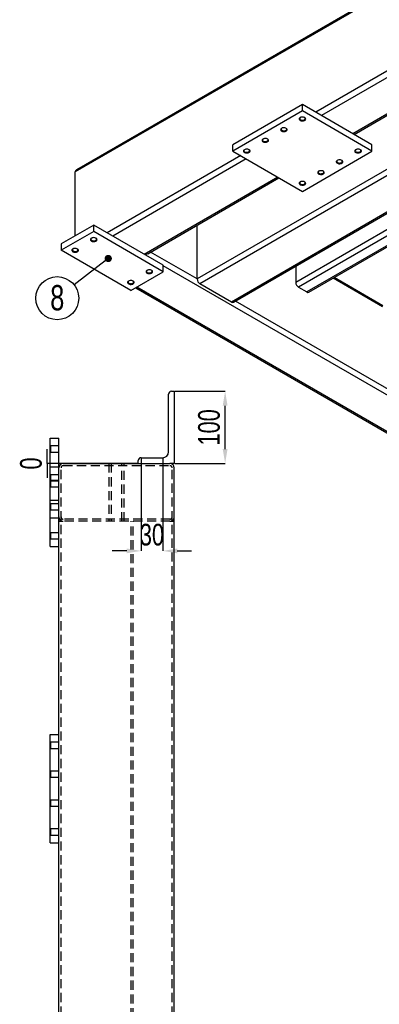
# Model space of a CAD drawing. Header units: millimetres. Extents: x 5 to 589, y 5 to 415.
# Tile 9 of 12: x 335 to 385, y 143 to 279. Entities that reach past the tile are written whole.
import ezdxf

# ---------------------------------------------------------------- set-up
doc = ezdxf.new("R2010")
doc.units = ezdxf.units.MM
doc.header["$PDSIZE"] = -1
doc.linetypes.add('HIDDEN', pattern=[1.905, 1.27, -0.635])
for name, color, linetype in [('COTES', 1, 'Continuous'), ('NOTES', 6, 'Continuous'), ('TRAIT-FINS', 9, 'Continuous'), ('TRAIT-TIRET', 2, 'HIDDEN')]:
    doc.layers.add(name, color=color, linetype=linetype)
doc.layers.add('TRAIT-FORT', color=4, linetype='Continuous', lineweight=25)
doc.styles.add('SLDTEXTSTYLE0', font='TXT', dxfattribs={"width": 0.75})
doc.dimstyles.new('SLDDIMSTYLE0', dxfattribs={"dimtxt": 3, "dimasz": 2, "dimexe": 0, "dimexo": 0.0625, "dimgap": 0.75, "dimtad": 1, "dimdec": 0, "dimlfac": 10, "dimrnd": 1e-09, "dimzin": 12, "dimdsep": 46, "dimtxsty": 'SLDTEXTSTYLE0', "dimsah": 1, "dimcen": 0.09, "dimadec": 0, "dimazin": 3, "dimtfac": 1, "dimtdec": 0, "dimtofl": 0, "dimtmove": 0, "dimatfit": 3, "dimfxl": 1, "dimfrac": 2, "dimtolj": 1, "dimtzin": 12, "dimarcsym": 0})
doc.dimstyles.new('SLDDIMSTYLE1', dxfattribs={"dimtxt": 0.18, "dimasz": 1, "dimexe": 0, "dimexo": 0.0625, "dimgap": 0, "dimtad": 0, "dimtih": 1, "dimtoh": 1, "dimdec": 0, "dimrnd": 1e-09, "dimzin": 0, "dimdsep": 46, "dimtxsty": 'Standard', "dimblk1": 'DOT', "dimblk2": 'DOT', "dimsah": 1, "dimcen": 0.09, "dimadec": 0, "dimazin": 0, "dimtfac": 1, "dimtdec": 0, "dimtofl": 0, "dimtmove": 0, "dimatfit": 3, "dimldrblk": 'DOT', "dimfxl": 1, "dimfrac": 2, "dimtolj": 1, "dimtzin": 0, "dimarcsym": 0})
doc.dimstyles.new('SLDDIMSTYLE8', dxfattribs={"dimtxt": 3, "dimasz": 2, "dimexe": 0, "dimexo": 0.0625, "dimgap": 0.75, "dimtad": 1, "dimdec": 0, "dimlfac": 10, "dimrnd": 1e-09, "dimdsep": 46, "dimtxsty": 'SLDTEXTSTYLE0', "dimblk1": 'NONE', "dimblk2": 'NONE', "dimsah": 1, "dimcen": 0.09, "dimadec": 0, "dimazin": 2, "dimtfac": 1, "dimtdec": 0, "dimtmove": 0, "dimatfit": 0, "dimldrblk": 'NONE', "dimfxl": 1, "dimfrac": 2, "dimtolj": 1, "dimtzin": 12, "dimarcsym": 0})

# ---------------------------------------------------------------- blocks, each defined once
blk = doc.blocks.new('SW_NOTE_22')
at = {"layer": 'NOTES', "color": 0}
blk.add_circle((-2.35, -1.83), 2.98, dxfattribs=at)
at = {"layer": 'NOTES', "color": 0, "insert": (-2.35, -0.01), "char_height": 3.5, "attachment_point": 2, "style": 'SLDTEXTSTYLE0'}
blk.add_mtext('8', dxfattribs=at)
blk = doc.blocks.new('_Dot')
at = {"color": 0, "linetype": 'ByBlock', "lineweight": -2}
blk.add_line((-0.5, 0), (-1, 0), dxfattribs=at)
at = {"color": 0, "linetype": 'ByBlock', "const_width": 0.5}
blk.add_lwpolyline([(-0.25, 0, 1), (0.25, 0, 1)], format="xyb", close=True, dxfattribs=at)
blk = doc.blocks.new('_D_75')
at = {"layer": 'COTES', "color": 0, "lineweight": -2, "transparency": 16777216}
for p, q in [((356.8, 227.43), (363.78, 227.43)), ((363.78, 219.43), (363.78, 225.43)), ((356.8, 217.43), (363.78, 217.43))]:
    blk.add_line(p, q, dxfattribs=at)
at = {"layer": 'COTES', "color": 0, "transparency": 16777216}
for points in [[(363.44, 225.43), (364.11, 225.43), (363.78, 227.43)], [(363.44, 219.43), (364.11, 219.43), (363.78, 217.43)]]:
    blk.add_solid(points, dxfattribs=at)
at = {"layer": 'Defpoints', "color": 0, "transparency": 16777216}
for p in [(356.73, 227.43), (363.78, 227.43), (356.73, 217.43)]:
    blk.add_point(p, dxfattribs=at)
at = {"layer": 'COTES', "color": 0, "transparency": 16777216, "insert": (360.03, 222.43), "char_height": 3, "attachment_point": 2, "rotation": 90, "style": 'SLDTEXTSTYLE0'}
blk.add_mtext('\\A1;100', dxfattribs=at)
blk = doc.blocks.new('_D_76')
at = {"layer": 'COTES', "color": 0, "lineweight": -2, "transparency": 16777216}
for p, q in [((352.13, 218.17), (352.13, 205.33)), ((355.13, 218.17), (355.13, 205.33)), ((350.13, 205.33), (348.13, 205.33)), ((357.13, 205.33), (359.13, 205.33))]:
    blk.add_line(p, q, dxfattribs=at)
at = {"layer": 'COTES', "color": 0, "transparency": 16777216}
for points in [[(350.13, 205.66), (350.13, 205), (352.13, 205.33)], [(357.13, 205.66), (357.13, 205), (355.13, 205.33)]]:
    blk.add_solid(points, dxfattribs=at)
at = {"layer": 'Defpoints', "color": 0, "transparency": 16777216}
for p in [(352.13, 218.23), (355.13, 218.23), (352.13, 205.33)]:
    blk.add_point(p, dxfattribs=at)
at = {"layer": 'COTES', "color": 0, "transparency": 16777216, "insert": (353.63, 209.08), "char_height": 3, "attachment_point": 2, "style": 'SLDTEXTSTYLE0'}
blk.add_mtext('\\A1;30', dxfattribs=at)
blk = doc.blocks.new('_D_77')
at = {"layer": 'COTES', "color": 0, "lineweight": -2, "transparency": 16777216}
for p, q in [((339.1, 217.43), (339.1, 219.43)), ((341.27, 217.43), (339.1, 217.43)), ((351.67, 217.43), (339.1, 217.43)), ((339.1, 217.43), (339.1, 215.43))]:
    blk.add_line(p, q, dxfattribs=at)
at = {"layer": 'Defpoints', "color": 0, "transparency": 16777216}
for p in [(339.1, 217.43), (341.33, 217.43), (351.73, 217.43)]:
    blk.add_point(p, dxfattribs=at)
at = {"layer": 'COTES', "color": 0, "transparency": 16777216, "insert": (335.35, 217.43), "char_height": 3, "attachment_point": 2, "rotation": 90, "style": 'SLDTEXTSTYLE0'}
blk.add_mtext('\\A1;0', dxfattribs=at)
blk = doc.blocks.new('_None')

msp = doc.modelspace()

# ---------------------------------------------------------------- linework, layer by layer
at = {"layer": 'TRAIT-FINS', "lineweight": 18}
for p, q in [((339.54, 215.13), (340.73, 215.13)), ((339.54, 215.13), (340.73, 215.13)), ((339.54, 214.13), (340.73, 214.13)), ((339.54, 214.13), (340.73, 214.13))]:
    msp.add_line(p, q, dxfattribs=at)
at = {"layer": 'TRAIT-FORT', "lineweight": 25}
for p, q in [((405.99, 294.14), (342.99, 257.78)), ((405.99, 294.33), (343.22, 258.09)), ((405.99, 283.16), (376.36, 266.05)), ((405.99, 282.27), (377.13, 265.6)), ((405.99, 277.22), (381.5, 263.08)), ((381.66, 262.99), (405.99, 277.03)), ((412.45, 273.3), (359.9, 242.97)), ((413, 272.73), (360.29, 242.3)), ((417.37, 270.21), (364.66, 239.78)), ((364.93, 239.75), (417.64, 270.18)), ((419.68, 269.13), (373.56, 242.5)), ((420.45, 268.69), (373.95, 241.84)), ((374.49, 267.13), (364.85, 261.56)), ((374.49, 266.23), (374.49, 267.13)), ((384.13, 261.56), (374.49, 267.13)), ((421.61, 268.02), (375.1, 241.17)), ((375.37, 241.14), (421.77, 267.92)), ((374.49, 266.23), (364.85, 260.67)), ((384.13, 260.67), (374.49, 266.23)), ((364.85, 260.67), (364.85, 261.56)), ((364.85, 260.67), (374.49, 255.1)), ((374.49, 255.1), (384.13, 260.67)), ((384.13, 260.67), (384.13, 261.56)), ((365.94, 260.04), (347.43, 249.35)), ((366.71, 259.59), (348.2, 248.9)), ((342.99, 248.94), (342.99, 257.78)), ((371.08, 257.07), (352.57, 246.38)), ((353.05, 246.47), (371.24, 256.98)), ((345.56, 250.43), (341.06, 247.83)), ((345.56, 249.54), (341.06, 246.94)), ((345.56, 249.54), (345.56, 250.43)), ((355.21, 244.86), (345.56, 250.43)), ((355.21, 243.97), (345.56, 249.54)), ((359.9, 242.97), (359.9, 250.43)), ((341.06, 247.83), (341.06, 246.94)), ((350.71, 241.37), (341.06, 246.94)), ((359.9, 242.97), (353.44, 246.7)), ((350.71, 241.37), (355.21, 243.97)), ((355.21, 243.97), (355.21, 244.86)), ((428.62, 202.41), (355.21, 244.79)), ((373.56, 244.73), (373.56, 242.5)), ((385.61, 239.11), (378.73, 243.08)), ((385.65, 239.27), (378.89, 243.17)), ((351.38, 241.76), (424.18, 199.74)), ((424.25, 199.88), (351.54, 241.85)), ((364.66, 239.78), (360.29, 242.3)), ((373.95, 241.84), (375.1, 241.17)), ((394.61, 222.93), (365.2, 239.91)), ((355.93, 219.03), (355.93, 227.03)), ((356.33, 227.43), (356.73, 227.43)), ((356.73, 227.43), (356.73, 217.43)), ((339.53, 216.93), (339.53, 220.93)), ((339.53, 220.93), (340.73, 220.93)), ((340.73, 216.93), (340.73, 220.93)), ((352.13, 218.23), (355.13, 218.23)), ((339.53, 209.93), (339.53, 216.93)), ((340.73, 216.93), (339.53, 216.93)), ((340.73, 209.93), (340.73, 216.93)), ((341.33, 217.43), (356.13, 217.43)), ((351.73, 217.43), (351.73, 217.83)), ((356.73, 217.43), (356.13, 217.43)), ((356.73, 120.03), (356.73, 216.83)), ((339.53, 209.93), (340.73, 209.93)), ((339.53, 205.93), (339.53, 209.93)), ((340.73, 179.93), (340.73, 209.93)), ((339.53, 205.93), (340.73, 205.93)), ((339.53, 164.93), (339.53, 179.93)), ((339.53, 179.93), (340.73, 179.93)), ((340.73, 164.93), (340.73, 179.93)), ((339.53, 164.93), (340.73, 164.93)), ((340.73, 120.03), (340.73, 164.93))]:
    msp.add_line(p, q, dxfattribs=at)
at = {"layer": 'TRAIT-FORT', "lineweight": 25, "flags": 128}
for points in [[(374.17, 265.31), (374.09, 265.25), (374.05, 265.18), (374.03, 265.11), (374.06, 265.04), (374.11, 264.98), (374.19, 264.92), (374.3, 264.88), (374.41, 264.86), (374.54, 264.86), (374.66, 264.88), (374.77, 264.91), (374.86, 264.96), (374.92, 265.02), (374.95, 265.09), (374.94, 265.17), (374.9, 265.23), (374.84, 265.29), (374.74, 265.34), (374.63, 265.37), (374.51, 265.38), (374.38, 265.38), (374.27, 265.35), (374.17, 265.31)], [(374.22, 265.34), (374.15, 265.28), (374.11, 265.22), (374.11, 265.15), (374.14, 265.09), (374.2, 265.03), (374.29, 264.99), (374.39, 264.96), (374.51, 264.96), (374.62, 264.97), (374.72, 265), (374.8, 265.05), (374.86, 265.11), (374.88, 265.17), (374.86, 265.24), (374.82, 265.3), (374.76, 265.34)], [(371.6, 263.82), (371.52, 263.77), (371.48, 263.7), (371.46, 263.63), (371.48, 263.56), (371.54, 263.49), (371.62, 263.44), (371.72, 263.4), (371.84, 263.38), (371.97, 263.37), (372.09, 263.39), (372.2, 263.43), (372.28, 263.48), (372.35, 263.54), (372.37, 263.61), (372.37, 263.68), (372.33, 263.75), (372.26, 263.81), (372.17, 263.86), (372.06, 263.89), (371.94, 263.9), (371.81, 263.89), (371.7, 263.87), (371.6, 263.82)], [(371.65, 263.85), (371.58, 263.8), (371.54, 263.74), (371.54, 263.67), (371.57, 263.61), (371.63, 263.55), (371.71, 263.51), (371.82, 263.48), (371.93, 263.47), (372.05, 263.48), (372.15, 263.51), (372.23, 263.56), (372.28, 263.62), (372.31, 263.69), (372.29, 263.75), (372.25, 263.81), (372.19, 263.85)], [(369.03, 262.34), (368.95, 262.28), (368.91, 262.21), (368.89, 262.14), (368.91, 262.07), (368.97, 262.01), (369.05, 261.95), (369.15, 261.91), (369.27, 261.89), (369.4, 261.89), (369.52, 261.91), (369.62, 261.94), (369.71, 261.99), (369.77, 262.06), (369.8, 262.13), (369.8, 262.2), (369.76, 262.27), (369.69, 262.33), (369.6, 262.37), (369.49, 262.4), (369.36, 262.42), (369.24, 262.41), (369.13, 262.38), (369.03, 262.34)], [(369.08, 262.37), (369.01, 262.31), (368.97, 262.25), (368.96, 262.19), (368.99, 262.12), (369.06, 262.06), (369.14, 262.02), (369.25, 261.99), (369.36, 261.99), (369.48, 262), (369.58, 262.03), (369.66, 262.08), (369.71, 262.14), (369.73, 262.2), (369.72, 262.27), (369.68, 262.33), (369.62, 262.37)], [(366.45, 260.85), (366.38, 260.8), (366.33, 260.73), (366.32, 260.66), (366.34, 260.59), (366.4, 260.52), (366.48, 260.47), (366.58, 260.43), (366.7, 260.41), (366.82, 260.41), (366.95, 260.42), (367.05, 260.46), (367.14, 260.51), (367.2, 260.57), (367.23, 260.64), (367.23, 260.71), (367.19, 260.78), (367.12, 260.84), (367.03, 260.89), (366.92, 260.92), (366.79, 260.93), (366.67, 260.92), (366.55, 260.9), (366.45, 260.85)], [(366.5, 260.88), (366.44, 260.83), (366.4, 260.77), (366.39, 260.7), (366.42, 260.64), (366.48, 260.58), (366.57, 260.54), (366.68, 260.51), (366.79, 260.5), (366.91, 260.52), (367.01, 260.55), (367.09, 260.59), (367.14, 260.65), (367.16, 260.72), (367.15, 260.78), (367.1, 260.84), (367.05, 260.88)], [(381.88, 260.85), (381.81, 260.8), (381.76, 260.73), (381.75, 260.66), (381.77, 260.59), (381.82, 260.52), (381.91, 260.47), (382.01, 260.43), (382.13, 260.41), (382.25, 260.41), (382.37, 260.42), (382.48, 260.46), (382.57, 260.51), (382.63, 260.57), (382.66, 260.64), (382.66, 260.71), (382.62, 260.78), (382.55, 260.84), (382.46, 260.89), (382.34, 260.92), (382.22, 260.93), (382.1, 260.92), (381.98, 260.9), (381.88, 260.85)], [(381.93, 260.88), (381.86, 260.83), (381.83, 260.77), (381.82, 260.7), (381.85, 260.64), (381.91, 260.58), (382, 260.54), (382.11, 260.51), (382.22, 260.5), (382.33, 260.52), (382.43, 260.55), (382.52, 260.59), (382.57, 260.65), (382.59, 260.72), (382.58, 260.78), (382.53, 260.84), (382.48, 260.88)], [(379.31, 259.37), (379.24, 259.31), (379.19, 259.25), (379.18, 259.17), (379.2, 259.1), (379.25, 259.04), (379.33, 258.99), (379.44, 258.95), (379.56, 258.92), (379.68, 258.92), (379.8, 258.94), (379.91, 258.97), (380, 259.02), (380.06, 259.09), (380.09, 259.16), (380.08, 259.23), (380.05, 259.3), (379.98, 259.36), (379.88, 259.4), (379.77, 259.44), (379.65, 259.45), (379.53, 259.44), (379.41, 259.41), (379.31, 259.37)], [(379.36, 259.4), (379.29, 259.35), (379.25, 259.28), (379.25, 259.22), (379.28, 259.15), (379.34, 259.1), (379.43, 259.05), (379.53, 259.03), (379.65, 259.02), (379.76, 259.03), (379.86, 259.06), (379.94, 259.11), (380, 259.17), (380.02, 259.23), (380.01, 259.3), (379.96, 259.36), (379.91, 259.4)], [(376.74, 257.89), (376.66, 257.83), (376.62, 257.76), (376.61, 257.69), (376.63, 257.62), (376.68, 257.55), (376.76, 257.5), (376.87, 257.46), (376.99, 257.44), (377.11, 257.44), (377.23, 257.45), (377.34, 257.49), (377.43, 257.54), (377.49, 257.6), (377.52, 257.67), (377.51, 257.74), (377.48, 257.81), (377.41, 257.87), (377.31, 257.92), (377.2, 257.95), (377.08, 257.96), (376.95, 257.96), (376.84, 257.93), (376.74, 257.89)], [(376.79, 257.91), (376.72, 257.86), (376.68, 257.8), (376.68, 257.73), (376.71, 257.67), (376.77, 257.61), (376.86, 257.57), (376.96, 257.54), (377.08, 257.53), (377.19, 257.55), (377.29, 257.58), (377.37, 257.62), (377.43, 257.68), (377.45, 257.75), (377.44, 257.81), (377.39, 257.88), (377.34, 257.91)], [(374.17, 256.4), (374.09, 256.34), (374.05, 256.28), (374.03, 256.21), (374.06, 256.14), (374.11, 256.07), (374.19, 256.02), (374.3, 255.98), (374.41, 255.96), (374.54, 255.95), (374.66, 255.97), (374.77, 256), (374.86, 256.06), (374.92, 256.12), (374.95, 256.19), (374.94, 256.26), (374.9, 256.33), (374.84, 256.39), (374.74, 256.44), (374.63, 256.47), (374.51, 256.48), (374.38, 256.47), (374.27, 256.44), (374.17, 256.4)], [(374.22, 256.43), (374.15, 256.38), (374.11, 256.31), (374.11, 256.25), (374.14, 256.18), (374.2, 256.13), (374.29, 256.08), (374.39, 256.06), (374.51, 256.05), (374.62, 256.06), (374.72, 256.09), (374.8, 256.14), (374.86, 256.2), (374.88, 256.26), (374.86, 256.33), (374.82, 256.39), (374.76, 256.43)], [(345.24, 248.61), (345.17, 248.55), (345.12, 248.48), (345.11, 248.41), (345.13, 248.34), (345.18, 248.28), (345.26, 248.22), (345.37, 248.18), (345.49, 248.16), (345.61, 248.16), (345.73, 248.18), (345.84, 248.21), (345.93, 248.26), (345.99, 248.33), (346.02, 248.4), (346.01, 248.47), (345.98, 248.54), (345.91, 248.6), (345.81, 248.64), (345.7, 248.67), (345.58, 248.69), (345.46, 248.68), (345.34, 248.65), (345.24, 248.61)], [(345.29, 248.64), (345.22, 248.58), (345.18, 248.52), (345.18, 248.45), (345.21, 248.39), (345.27, 248.33), (345.36, 248.29), (345.46, 248.26), (345.58, 248.26), (345.69, 248.27), (345.79, 248.3), (345.88, 248.35), (345.93, 248.41), (345.95, 248.47), (345.94, 248.54), (345.89, 248.6), (345.84, 248.64)], [(342.67, 247.12), (342.59, 247.07), (342.55, 247), (342.54, 246.93), (342.56, 246.86), (342.61, 246.79), (342.69, 246.74), (342.8, 246.7), (342.92, 246.68), (343.04, 246.68), (343.16, 246.69), (343.27, 246.73), (343.36, 246.78), (343.42, 246.84), (343.45, 246.91), (343.44, 246.98), (343.41, 247.05), (343.34, 247.11), (343.24, 247.16), (343.13, 247.19), (343.01, 247.2), (342.88, 247.19), (342.77, 247.17), (342.67, 247.12)], [(342.72, 247.15), (342.65, 247.1), (342.61, 247.04), (342.61, 246.97), (342.64, 246.91), (342.7, 246.85), (342.79, 246.81), (342.89, 246.78), (343.01, 246.77), (343.12, 246.78), (343.22, 246.82), (343.3, 246.86), (343.36, 246.92), (343.38, 246.99), (343.37, 247.05), (343.32, 247.11), (343.27, 247.15)], [(352.96, 244.16), (352.88, 244.1), (352.83, 244.03), (352.82, 243.96), (352.84, 243.89), (352.9, 243.82), (352.98, 243.77), (353.08, 243.73), (353.2, 243.71), (353.33, 243.71), (353.45, 243.72), (353.55, 243.76), (353.64, 243.81), (353.7, 243.87), (353.73, 243.94), (353.73, 244.01), (353.69, 244.08), (353.62, 244.14), (353.53, 244.19), (353.42, 244.22), (353.29, 244.23), (353.17, 244.23), (353.05, 244.2), (352.96, 244.16)], [(353.01, 244.18), (352.94, 244.13), (352.9, 244.07), (352.89, 244), (352.92, 243.94), (352.99, 243.88), (353.07, 243.84), (353.18, 243.81), (353.29, 243.8), (353.41, 243.82), (353.51, 243.85), (353.59, 243.89), (353.64, 243.95), (353.66, 244.02), (353.65, 244.08), (353.61, 244.15), (353.55, 244.18)], [(350.38, 242.67), (350.31, 242.61), (350.26, 242.55), (350.25, 242.48), (350.27, 242.4), (350.33, 242.34), (350.41, 242.29), (350.51, 242.25), (350.63, 242.22), (350.75, 242.22), (350.87, 242.24), (350.98, 242.27), (351.07, 242.33), (351.13, 242.39), (351.16, 242.46), (351.16, 242.53), (351.12, 242.6), (351.05, 242.66), (350.96, 242.71), (350.85, 242.74), (350.72, 242.75), (350.6, 242.74), (350.48, 242.71), (350.38, 242.67)], [(350.43, 242.7), (350.37, 242.65), (350.33, 242.58), (350.32, 242.52), (350.35, 242.45), (350.41, 242.4), (350.5, 242.35), (350.61, 242.33), (350.72, 242.32), (350.83, 242.33), (350.94, 242.36), (351.02, 242.41), (351.07, 242.47), (351.09, 242.53), (351.08, 242.6), (351.03, 242.66), (350.98, 242.7)]]:
    msp.add_lwpolyline(points, dxfattribs=at)
at = {"layer": 'TRAIT-FORT', "lineweight": 25}
for centre, radius, start, end in [((360.74, 243.01), 0.838, 182.6055, 237.3945), ((374.4, 242.54), 0.838, 182.6055, 237.3945), ((375.26, 241.39), 0.274, 234.3824, 294.3071), ((364.82, 240), 0.274, 234.3824, 294.3071), ((356.33, 227.03), 0.4, 90, 180), ((352.13, 217.83), 0.4, 90, 180), ((355.13, 219.03), 0.8, 270, 0), ((341.33, 216.83), 0.6, 90, 180), ((356.13, 216.83), 0.6, 0, 90)]:
    msp.add_arc(centre, radius, start, end, dxfattribs=at)
for centre, start_param, end_param in [((343.76, 257.78), 2.356113, 3.141593), ((352.51, 246.79), 4.867648, 5.497706)]:
    msp.add_ellipse(centre, major_axis=(0.771, 0), ratio=0.577382, start_param=start_param, end_param=end_param, dxfattribs=at)
at = {"layer": 'TRAIT-TIRET'}
for p, q in [((339.61, 219.86), (339.53, 219.93)), ((339.61, 219.43), (339.61, 219.86)), ((340.73, 219.86), (339.61, 219.86)), ((339.61, 219), (339.61, 219.43)), ((339.53, 218.93), (339.61, 219)), ((339.61, 219), (340.73, 219)), ((341.03, 120.03), (341.03, 216.83)), ((341.33, 217.13), (356.13, 217.13)), ((347.68, 217.43), (349.78, 217.43)), ((347.68, 217.43), (347.68, 209.43)), ((347.68, 217.43), (347.68, 217.13)), ((347.98, 217.43), (347.98, 209.43)), ((349.48, 209.43), (349.48, 217.43)), ((349.78, 209.43), (349.78, 217.43)), ((349.78, 217.13), (349.78, 217.43)), ((356.43, 120.03), (356.43, 216.83)), ((339.61, 215.86), (339.53, 215.93)), ((339.61, 215.43), (339.61, 215.86)), ((340.73, 215.86), (339.61, 215.86)), ((339.61, 215.01), (339.61, 215.43)), ((339.61, 215.05), (339.53, 215.13)), ((339.53, 214.93), (339.61, 215.01)), ((339.53, 214.13), (339.61, 214.2)), ((340.73, 215.05), (339.61, 215.05)), ((339.61, 214.63), (339.61, 215.01)), ((339.61, 215.01), (340.73, 215.01)), ((339.61, 214.2), (339.61, 214.63)), ((339.61, 214.2), (340.73, 214.2)), ((340.73, 212.33), (339.53, 212.33)), ((339.61, 211.86), (339.53, 211.93)), ((339.61, 211.43), (339.61, 211.86)), ((340.73, 211.86), (339.61, 211.86)), ((339.61, 211.01), (339.61, 211.43)), ((339.53, 210.93), (339.61, 211.01)), ((339.61, 211.01), (340.73, 211.01)), ((340.73, 209.43), (341.33, 209.43)), ((356.13, 209.73), (341.33, 209.73)), ((356.13, 209.43), (341.33, 209.43)), ((347.68, 209.73), (347.68, 209.43)), ((349.78, 209.43), (349.78, 209.73)), ((350.73, 127.43), (350.73, 209.43)), ((351.03, 127.43), (351.03, 209.43)), ((356.13, 209.43), (356.73, 209.43)), ((339.61, 207.85), (339.53, 207.93)), ((339.61, 207.43), (339.61, 207.85)), ((340.73, 207.85), (339.61, 207.85)), ((339.61, 207.01), (339.61, 207.43)), ((339.53, 206.93), (339.61, 207.01)), ((339.61, 207.01), (340.73, 207.01)), ((339.61, 178.85), (339.53, 178.93)), ((339.61, 178.43), (339.61, 178.85)), ((340.73, 178.85), (339.61, 178.85)), ((339.53, 177.93), (339.61, 178)), ((339.61, 178), (339.61, 178.43)), ((339.61, 178), (340.73, 178)), ((339.61, 174.85), (339.53, 174.93)), ((339.61, 174.43), (339.61, 174.85)), ((340.73, 174.85), (339.61, 174.85)), ((339.53, 173.93), (339.61, 174)), ((339.61, 174), (339.61, 174.43)), ((339.61, 174), (340.73, 174)), ((339.61, 170.85), (339.53, 170.93)), ((339.61, 170.43), (339.61, 170.85)), ((340.73, 170.85), (339.61, 170.85)), ((339.61, 170), (339.61, 170.43)), ((339.53, 169.93), (339.61, 170)), ((339.61, 170), (340.73, 170)), ((339.61, 166.85), (339.53, 166.93)), ((339.61, 166.43), (339.61, 166.85)), ((340.73, 166.85), (339.61, 166.85)), ((339.61, 166), (339.61, 166.43)), ((339.53, 165.93), (339.61, 166)), ((339.61, 166), (340.73, 166))]:
    msp.add_line(p, q, dxfattribs=at)
for centre, radius, start, end in [((341.33, 216.83), 0.3, 90, 180), ((356.13, 216.83), 0.3, 0, 90), ((341.33, 210.03), 0.6, 180, 270), ((341.33, 210.03), 0.3, 180, 270), ((356.13, 210.03), 0.6, 270, 0), ((356.13, 210.03), 0.3, 270, 0)]:
    msp.add_arc(centre, radius, start, end, dxfattribs=at)

# ---------------------------------------------------------------- block references
at = {"layer": 'NOTES'}
msp.add_blockref('SW_NOTE_22', (342.86, 242.14), dxfattribs=at)

# ---------------------------------------------------------------- dimensions: what is measured, and where the dimension line sits
at = {"layer": 'COTES'}
for base, p1, p2, dimstyle, picture, middle in [((363.78, 227.43), (356.73, 217.43), (356.73, 227.43), 'SLDDIMSTYLE0', '_D_75', (363.78, 222.43)), ((339.10082933, 217.4298683), (341.33250951, 217.4298683), (351.73250951, 217.4298683), 'SLDDIMSTYLE8', '_D_77', (339.10082933, 217.4298683))]:
    dim = msp.add_linear_dim(base=base, p1=p1, p2=p2, angle=90, dimstyle=dimstyle, dxfattribs=at)
    dim.commit()
    dim.dimension.update_dxf_attribs({"geometry": picture, "text_midpoint": middle, "dimtype": 160})
dim = msp.add_linear_dim(base=(352.13, 205.33), p1=(355.13, 218.23), p2=(352.13, 218.23), dimstyle='SLDDIMSTYLE0', dxfattribs=at)
dim.commit()
dim.dimension.update_dxf_attribs({"geometry": '_D_76', "text_midpoint": (353.63, 205.33), "dimtype": 160})

# ---------------------------------------------------------------- leaders
at = {"layer": 'NOTES'}
msp.add_leader([(347.58, 245.81), (342.86, 242.14)], dimstyle='SLDDIMSTYLE1', dxfattribs=at)

doc.saveas('drawing.dxf')
